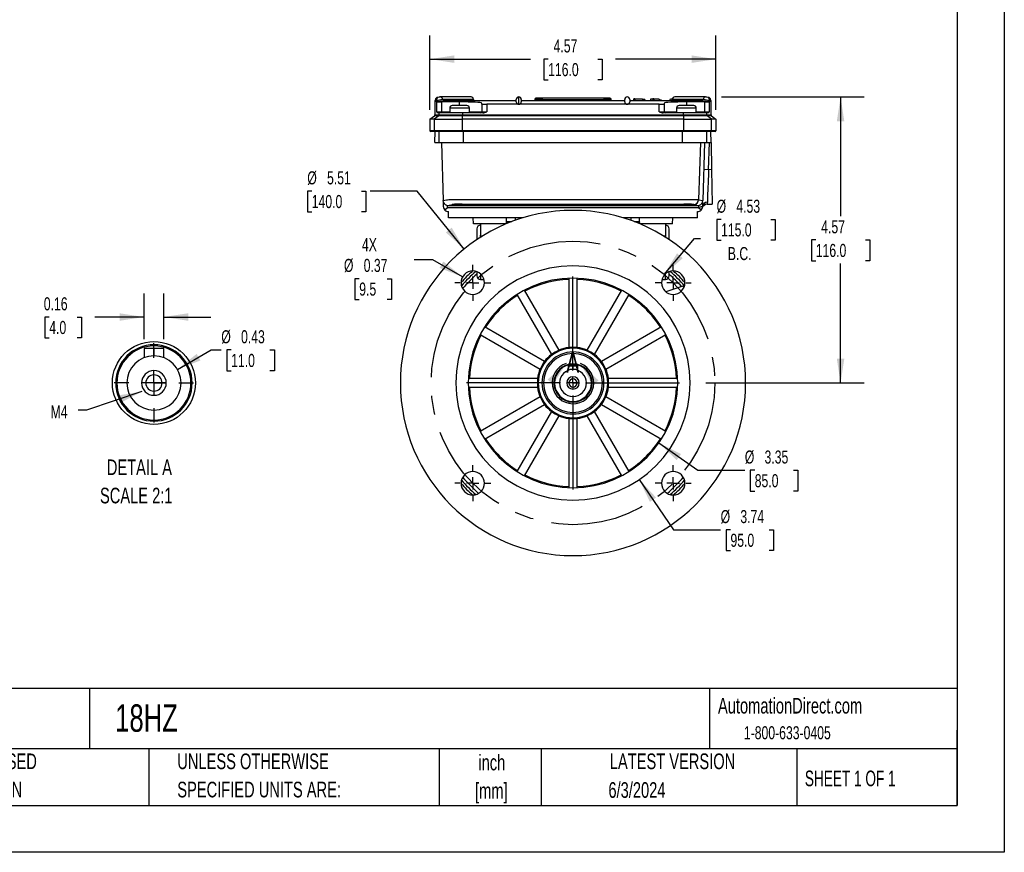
# Model space of a CAD drawing. Header units: inches. Extents: x 0 to 33, y 0 to 25.5.
# Tile 7 of 12: x 17.3 to 33, y 0 to 13.3. Entities that reach past the tile are written whole.
import ezdxf

# ---------------------------------------------------------------- set-up
doc = ezdxf.new("R2010")
doc.units = ezdxf.units.IN
doc.header["$LTSCALE"] = 3
doc.header["$MEASUREMENT"] = 0
doc.linetypes.add('CENTERX2', pattern=[0.8, 0.5, -0.1, 0.1, -0.1])
doc.layers.add('CENTER', color=40, linetype='CENTERX2')
doc.layers.add('SLD-DEFPOINTS', color=7, linetype='Continuous')
doc.layers.add('DIMENSIONS', color=140, linetype='Continuous', lineweight=25)
doc.layers.add('TEXT', color=140, linetype='Continuous', lineweight=25)
doc.styles.add('SLDTEXTSTYLE0', font='TXT', dxfattribs={"width": 0.7})
doc.styles.add('SLDTEXTSTYLE1', font='TXT', dxfattribs={"width": 0.65})
doc.dimstyles.new('SLDDIMSTYLE2', dxfattribs={"dimtxt": 0.208333, "dimasz": 0.39, "dimexe": 0, "dimexo": 0.0625, "dimgap": 0.052083, "dimtad": 0, "dimtih": 1, "dimtoh": 1, "dimrnd": 1e-09, "dimzin": 12, "dimdsep": 46, "dimtxsty": 'SLDTEXTSTYLE0', "dimsah": 1, "dimcen": 0.09, "dimadec": 0, "dimazin": 3, "dimtfac": 1, "dimtofl": 0, "dimtmove": 0, "dimatfit": 3, "dimfxl": 0, "dimfrac": 2, "dimtolj": 1, "dimtzin": 12, "dimarcsym": 0})
doc.dimstyles.new('SLDDIMSTYLE3', dxfattribs={"dimtxt": 0.18, "dimasz": 0.39, "dimexe": 0, "dimexo": 0.0625, "dimgap": 0, "dimtad": 0, "dimtih": 1, "dimtoh": 1, "dimdec": 0, "dimrnd": 1e-09, "dimzin": 0, "dimdsep": 46, "dimtxsty": 'Standard', "dimsah": 1, "dimcen": 0.09, "dimadec": 0, "dimazin": 0, "dimtfac": 0.39, "dimtdec": 0, "dimtofl": 0, "dimtmove": 0, "dimatfit": 3, "dimfxl": 0, "dimfrac": 2, "dimtolj": 1, "dimtzin": 0, "dimarcsym": 0})
doc.dimstyles.new('SLDDIMSTYLE4', dxfattribs={"dimtxt": 0.208333, "dimasz": 0.39, "dimexe": 0, "dimexo": 0.0625, "dimgap": 0.052083, "dimtad": 0, "dimtih": 1, "dimtoh": 1, "dimrnd": 1e-09, "dimzin": 12, "dimdsep": 46, "dimtxsty": 'SLDTEXTSTYLE0', "dimsah": 1, "dimcen": 0, "dimadec": 0, "dimazin": 3, "dimtfac": 1, "dimtofl": 0, "dimtmove": 0, "dimatfit": 3, "dimfxl": 0, "dimfrac": 2, "dimtolj": 1, "dimtzin": 12, "dimarcsym": 0})
doc.dimstyles.new('SLDDIMSTYLE5', dxfattribs={"dimtxt": 0.208333, "dimasz": 0.39, "dimexe": 0, "dimexo": 0.0625, "dimgap": 0.052083, "dimtad": 0, "dimtih": 1, "dimtoh": 1, "dimrnd": 1e-09, "dimzin": 12, "dimdsep": 46, "dimtxsty": 'SLDTEXTSTYLE0', "dimsah": 1, "dimcen": 0, "dimadec": 0, "dimazin": 3, "dimtfac": 1, "dimtofl": 0, "dimtmove": 0, "dimatfit": 3, "dimfxl": 0, "dimfrac": 2, "dimtolj": 1, "dimtzin": 12, "dimarcsym": 0})
doc.dimstyles.new('SLDDIMSTYLE6', dxfattribs={"dimtxt": 0.208333, "dimasz": 0.39, "dimexe": 0, "dimexo": 0.0625, "dimgap": 0.052083, "dimtad": 0, "dimtih": 1, "dimtoh": 1, "dimrnd": 1e-09, "dimdsep": 46, "dimtxsty": 'SLDTEXTSTYLE0', "dimsah": 1, "dimcen": 0, "dimadec": 0, "dimazin": 2, "dimtfac": 1, "dimtofl": 0, "dimtmove": 0, "dimatfit": 3, "dimfxl": 0, "dimfrac": 2, "dimtolj": 1, "dimtzin": 12, "dimarcsym": 0})
doc.dimstyles.new('SLDDIMSTYLE7', dxfattribs={"dimtxt": 0.208333, "dimasz": 0.39, "dimexe": 0, "dimexo": 0.0625, "dimgap": 0.052083, "dimtad": 0, "dimtih": 1, "dimtoh": 1, "dimlfac": 0.5, "dimrnd": 1e-09, "dimdsep": 46, "dimtxsty": 'SLDTEXTSTYLE0', "dimsah": 1, "dimcen": 0.09, "dimadec": 0, "dimazin": 2, "dimtfac": 1, "dimtmove": 0, "dimatfit": 0, "dimfxl": 0, "dimfrac": 2, "dimtolj": 1, "dimtzin": 12, "dimarcsym": 0})
doc.dimstyles.new('SLDDIMSTYLE8', dxfattribs={"dimtxt": 0.208333, "dimasz": 0.39, "dimexe": 0, "dimexo": 0.0625, "dimgap": 0.052083, "dimtad": 0, "dimtih": 1, "dimtoh": 1, "dimlfac": 0.5, "dimrnd": 1e-09, "dimdsep": 46, "dimtxsty": 'SLDTEXTSTYLE0', "dimsah": 1, "dimcen": 0, "dimadec": 0, "dimazin": 2, "dimtfac": 1, "dimtofl": 0, "dimtmove": 0, "dimatfit": 3, "dimfxl": 0, "dimfrac": 2, "dimtolj": 1, "dimtzin": 12, "dimarcsym": 0})

# ---------------------------------------------------------------- blocks, each defined once
blk = doc.blocks.new('SW_NOTE_0')
at = {"layer": 'TEXT', "color": 0, "linetype": 'CENTERX2', "lineweight": 18, "char_height": 0.25, "attachment_point": 1, "style": 'SLDTEXTSTYLE0'}
for s, insert in [('DETAIL A', (0.109, 0.322)), ('SCALE 2:1', (0, -0.129))]:
    blk.add_mtext(s, dxfattribs=dict(at, insert=insert))
blk = doc.blocks.new('SW_NOTE_0_2')
at = {"layer": 'TEXT', "color": 0, "linetype": 'CENTERX2', "lineweight": 18, "char_height": 0.25, "attachment_point": 2, "style": 'SLDTEXTSTYLE0'}
for s, insert in [('inch', (0.375, 0.322)), ('[mm]', (0.367, -0.129))]:
    blk.add_mtext(s, dxfattribs=dict(at, insert=insert))
blk = doc.blocks.new('SW_NOTE_0_3')
at = {"layer": 'TEXT', "color": 0, "linetype": 'CENTERX2', "lineweight": 18, "char_height": 0.25, "attachment_point": 1, "style": 'SLDTEXTSTYLE0'}
for s, insert in [('UNLESS OTHERWISE', (0, 0.322)), ('SPECIFIED UNITS ARE:', (0, -0.129))]:
    blk.add_mtext(s, dxfattribs=dict(at, insert=insert))
blk = doc.blocks.new('SW_NOTE_0_7')
at = {"layer": 'TEXT', "color": 0, "linetype": 'CENTERX2', "lineweight": 18, "char_height": 0.25, "attachment_point": 1, "style": 'SLDTEXTSTYLE0'}
for s, insert in [('METRIC UNITS USED', (0, 0.322)), ('FOR PART DESIGN', (0, -0.129))]:
    blk.add_mtext(s, dxfattribs=dict(at, insert=insert))
blk = doc.blocks.new('_D_8')
at = {"layer": 'DIMENSIONS'}
for p, q in [((28.478, 10.103), (28.408, 10.103)), ((28.408, 10.103), (28.408, 9.772)), ((29.27, 10.103), (29.34, 10.103)), ((29.34, 10.103), (29.34, 9.772)), ((27.57, 9.226), (28.054, 9.801)), ((28.054, 9.801), (28.15, 9.801)), ((28.408, 9.772), (28.478, 9.772)), ((29.34, 9.772), (29.27, 9.772))]:
    blk.add_line(p, q, dxfattribs=at)
blk.add_solid([(27.57, 9.226), (27.867, 9.485), (27.775, 9.563)], dxfattribs=at)
at = {"layer": 'DIMENSIONS', "char_height": 0.2083, "attachment_point": 1, "style": 'SLDTEXTSTYLE0'}
for s, insert in [('%%c', (28.407, 10.419)), ('4.53', (28.722, 10.419)), ('115.0', (28.478, 10.041)), ('B.C.', (28.586, 9.663))]:
    blk.add_mtext(s, dxfattribs=dict(at, insert=insert))
blk = doc.blocks.new('_D_9')
at = {"layer": 'DIMENSIONS'}
for p, q in [((28.487, 12.06), (30.761, 12.06)), ((30.386, 12.06), (30.386, 10.155)), ((29.99, 9.776), (29.92, 9.776)), ((29.92, 9.776), (29.92, 9.445)), ((30.783, 9.776), (30.853, 9.776)), ((30.853, 9.776), (30.853, 9.445)), ((29.92, 9.445), (29.99, 9.445)), ((30.853, 9.445), (30.783, 9.445)), ((30.386, 7.493), (30.386, 9.398)), ((28.234, 7.493), (30.761, 7.493))]:
    blk.add_line(p, q, dxfattribs=at)
for points in [[(30.386, 12.06), (30.326, 11.67), (30.446, 11.67)], [(30.386, 7.493), (30.446, 7.883), (30.326, 7.883)]]:
    blk.add_solid(points, dxfattribs=at)
at = {"layer": 'DIMENSIONS', "char_height": 0.2083, "attachment_point": 1, "style": 'SLDTEXTSTYLE0'}
for s, insert in [('4.57', (30.077, 10.091)), ('116.0', (29.99, 9.713))]:
    blk.add_mtext(s, dxfattribs=dict(at, insert=insert))
blk = doc.blocks.new('_D_10')
at = {"layer": 'DIMENSIONS'}
for p, q in [((21.943, 10.557), (21.873, 10.557)), ((21.873, 10.557), (21.873, 10.225)), ((22.735, 10.557), (22.805, 10.557)), ((22.805, 10.557), (22.805, 10.225)), ((23.625, 10.557), (22.875, 10.557)), ((24.376, 9.632), (23.625, 10.557)), ((21.873, 10.225), (21.943, 10.225)), ((22.805, 10.225), (22.735, 10.225))]:
    blk.add_line(p, q, dxfattribs=at)
blk.add_solid([(24.376, 9.632), (24.177, 9.973), (24.084, 9.897)], dxfattribs=at)
at = {"layer": 'DIMENSIONS', "char_height": 0.2083, "attachment_point": 1, "style": 'SLDTEXTSTYLE0'}
for s, insert in [('%%c', (21.872, 10.872)), ('5.51', (22.187, 10.872)), ('140.0', (21.943, 10.494))]:
    blk.add_mtext(s, dxfattribs=dict(at, insert=insert))
blk = doc.blocks.new('_D_11')
at = {"layer": 'DIMENSIONS'}
for p, q in [((23.877, 9.461), (23.579, 9.461)), ((24.351, 9.187), (23.877, 9.461)), ((22.701, 9.158), (22.631, 9.158)), ((22.631, 9.158), (22.631, 8.827)), ((23.147, 9.158), (23.217, 9.158)), ((23.217, 9.158), (23.217, 8.827)), ((22.631, 8.827), (22.701, 8.827)), ((23.217, 8.827), (23.147, 8.827))]:
    blk.add_line(p, q, dxfattribs=at)
blk.add_solid([(24.351, 9.187), (24.043, 9.434), (23.983, 9.33)], dxfattribs=at)
at = {"layer": 'DIMENSIONS', "char_height": 0.2083, "attachment_point": 1, "style": 'SLDTEXTSTYLE0'}
for s, insert in [('4X', (22.744, 9.805)), ('%%c', (22.457, 9.474)), ('0.37', (22.772, 9.474)), ('9.5', (22.701, 9.096))]:
    blk.add_mtext(s, dxfattribs=dict(at, insert=insert))
blk = doc.blocks.new('_D_12')
at = {"layer": 'DIMENSIONS'}
for p, q in [((23.83, 11.856), (23.83, 13.038)), ((28.397, 11.856), (28.397, 13.038)), ((23.83, 12.663), (25.435, 12.663)), ((25.717, 12.662), (25.648, 12.662)), ((25.648, 12.662), (25.648, 12.331)), ((26.51, 12.662), (26.58, 12.662)), ((26.58, 12.662), (26.58, 12.331)), ((28.397, 12.663), (26.792, 12.663)), ((25.648, 12.331), (25.717, 12.331)), ((26.58, 12.331), (26.51, 12.331))]:
    blk.add_line(p, q, dxfattribs=at)
for points in [[(23.83, 12.663), (24.22, 12.603), (24.22, 12.723)], [(28.397, 12.663), (28.007, 12.723), (28.007, 12.603)]]:
    blk.add_solid(points, dxfattribs=at)
at = {"layer": 'DIMENSIONS', "char_height": 0.2083, "attachment_point": 1, "style": 'SLDTEXTSTYLE0'}
for s, insert in [('4.57', (25.804, 12.978)), ('116.0', (25.717, 12.6))]:
    blk.add_mtext(s, dxfattribs=dict(at, insert=insert))
blk = doc.blocks.new('_D_13')
at = {"layer": 'DIMENSIONS'}
for p, q in [((27.171, 5.951), (27.721, 5.149)), ((27.721, 5.149), (28.471, 5.149)), ((28.628, 5.149), (28.558, 5.149)), ((28.558, 5.149), (28.558, 4.818)), ((29.247, 5.149), (29.317, 5.149)), ((29.317, 5.149), (29.317, 4.818)), ((28.558, 4.818), (28.628, 4.818)), ((29.317, 4.818), (29.247, 4.818))]:
    blk.add_line(p, q, dxfattribs=at)
blk.add_solid([(27.171, 5.951), (27.342, 5.595), (27.441, 5.663)], dxfattribs=at)
at = {"layer": 'DIMENSIONS', "char_height": 0.2083, "attachment_point": 1, "style": 'SLDTEXTSTYLE0'}
for s, insert in [('%%c', (28.471, 5.464)), ('3.74', (28.786, 5.464)), ('95.0', (28.628, 5.086))]:
    blk.add_mtext(s, dxfattribs=dict(at, insert=insert))
blk = doc.blocks.new('_D_14')
at = {"layer": 'DIMENSIONS'}
for p, q in [((27.485, 6.535), (28.107, 6.1)), ((28.107, 6.1), (28.857, 6.1)), ((29.015, 6.1), (28.945, 6.1)), ((28.945, 6.1), (28.945, 5.768)), ((29.634, 6.1), (29.704, 6.1)), ((29.704, 6.1), (29.704, 5.768)), ((28.945, 5.768), (29.015, 5.768)), ((29.704, 5.768), (29.634, 5.768))]:
    blk.add_line(p, q, dxfattribs=at)
blk.add_solid([(27.485, 6.535), (27.77, 6.262), (27.839, 6.36)], dxfattribs=at)
at = {"layer": 'DIMENSIONS', "char_height": 0.2083, "attachment_point": 1, "style": 'SLDTEXTSTYLE0'}
for s, insert in [('%%c', (28.857, 6.415)), ('3.35', (29.172, 6.415)), ('85.0', (29.015, 6.037))]:
    blk.add_mtext(s, dxfattribs=dict(at, insert=insert))
blk = doc.blocks.new('SW_CENTERMARKSYMBOL_1')
at = {"layer": 'CENTER', "color": 0}
for p, q in [((0, 0.2), (0, 1.97)), ((-0.2, 0), (-1.97, 0)), ((0, 0), (-0.1, 0)), ((0, 0), (0, 0.1)), ((0, 0), (0, -0.1)), ((0, 0), (0.1, 0)), ((0.2, 0), (1.97, 0)), ((0, -0.2), (0, -1.97))]:
    blk.add_line(p, q, dxfattribs=at)
blk = doc.blocks.new('SW_CENTERMARKSYMBOL_2')
at = {"layer": 'CENTER', "color": 0}
for p, q in [((0, 0.2), (0, 0.395)), ((-0.2, 0), (-0.395, 0)), ((0, 0), (-0.1, 0)), ((0, 0), (0, 0.1)), ((0, 0), (0, -0.1)), ((0, 0), (0.1, 0)), ((0.2, 0), (0.395, 0)), ((0, -0.2), (0, -0.395))]:
    blk.add_line(p, q, dxfattribs=at)
blk = doc.blocks.new('SW_CENTERMARKSYMBOL_3')
at = {"layer": 'CENTER', "color": 0}
for p, q in [((0, 0.2), (0, 0.287)), ((-0.2, 0), (-0.287, 0)), ((0, 0), (-0.1, 0)), ((0, 0), (0, 0.1)), ((0, 0), (0, -0.1)), ((0, 0), (0.1, 0)), ((0.2, 0), (0.287, 0)), ((0, -0.2), (0, -0.287))]:
    blk.add_line(p, q, dxfattribs=at)
blk = doc.blocks.new('SW_CENTERMARKSYMBOL_4')
at = {"layer": 'CENTER', "color": 0}
for p, q in [((0, 0.2), (0, 0.287)), ((-0.2, 0), (-0.287, 0)), ((0, 0), (-0.1, 0)), ((0, 0), (0, 0.1)), ((0, 0), (0, -0.1)), ((0, 0), (0.1, 0)), ((0.2, 0), (0.287, 0)), ((0, -0.2), (0, -0.287))]:
    blk.add_line(p, q, dxfattribs=at)
blk = doc.blocks.new('SW_CENTERMARKSYMBOL_5')
at = {"layer": 'CENTER', "color": 0}
for p, q in [((0, 0.2), (0, 0.287)), ((-0.2, 0), (-0.287, 0)), ((0, 0), (-0.1, 0)), ((0, 0), (0, 0.1)), ((0, 0), (0, -0.1)), ((0, 0), (0.1, 0)), ((0.2, 0), (0.287, 0)), ((0, -0.2), (0, -0.287))]:
    blk.add_line(p, q, dxfattribs=at)
blk = doc.blocks.new('SW_CENTERMARKSYMBOL_6')
at = {"layer": 'CENTER', "color": 0}
for p, q in [((0, 0.2), (0, 0.287)), ((-0.2, 0), (-0.287, 0)), ((0, 0), (-0.1, 0)), ((0, 0), (0, 0.1)), ((0, 0), (0, -0.1)), ((0, 0), (0.1, 0)), ((0.2, 0), (0.287, 0)), ((0, -0.2), (0, -0.287))]:
    blk.add_line(p, q, dxfattribs=at)
blk = doc.blocks.new('_D_15')
at = {"layer": 'DIMENSIONS'}
for p, q in [((19.265, 8.194), (19.265, 8.921)), ((19.58, 8.194), (19.58, 8.921)), ((17.752, 8.546), (17.682, 8.546)), ((17.682, 8.546), (17.682, 8.214)), ((18.198, 8.546), (18.268, 8.546)), ((18.268, 8.546), (18.268, 8.214)), ((19.265, 8.546), (18.48, 8.546)), ((19.58, 8.546), (20.33, 8.546)), ((17.682, 8.214), (17.752, 8.214)), ((18.268, 8.214), (18.198, 8.214))]:
    blk.add_line(p, q, dxfattribs=at)
for points in [[(19.265, 8.546), (18.875, 8.606), (18.875, 8.486)], [(19.58, 8.546), (19.97, 8.486), (19.97, 8.606)]]:
    blk.add_solid(points, dxfattribs=at)
at = {"layer": 'DIMENSIONS', "char_height": 0.2083, "attachment_point": 1, "style": 'SLDTEXTSTYLE0'}
for s, insert in [('0.16', (17.665, 8.861)), ('4.0', (17.752, 8.483))]:
    blk.add_mtext(s, dxfattribs=dict(at, insert=insert))
blk = doc.blocks.new('_D_16')
at = {"layer": 'DIMENSIONS'}
for p, q in [((19.798, 7.71), (20.335, 8.02)), ((20.335, 8.02), (20.499, 8.02)), ((20.656, 8.02), (20.586, 8.02)), ((20.586, 8.02), (20.586, 7.689)), ((21.276, 8.02), (21.346, 8.02)), ((21.346, 8.02), (21.346, 7.689)), ((20.586, 7.689), (20.656, 7.689)), ((21.346, 7.689), (21.276, 7.689))]:
    blk.add_line(p, q, dxfattribs=at)
blk.add_solid([(19.798, 7.71), (20.166, 7.853), (20.106, 7.957)], dxfattribs=at)
at = {"layer": 'DIMENSIONS', "char_height": 0.2083, "attachment_point": 1, "style": 'SLDTEXTSTYLE0'}
for s, insert in [('%%c', (20.499, 8.335)), ('0.43', (20.814, 8.335)), ('11.0', (20.656, 7.957))]:
    blk.add_mtext(s, dxfattribs=dict(at, insert=insert))
blk = doc.blocks.new('SW_CENTERMARKSYMBOL_7')
at = {"layer": 'CENTER', "color": 0}
for p, q in [((0, 0.4), (0, 0.633)), ((0, 0), (0, 0.2)), ((-0.4, 0), (-0.633, 0)), ((0, 0), (-0.2, 0)), ((0, 0), (0.2, 0)), ((0, 0), (0, -0.2)), ((0.4, 0), (0.633, 0)), ((0, -0.4), (0, -0.633))]:
    blk.add_line(p, q, dxfattribs=at)

msp = doc.modelspace()

# ---------------------------------------------------------------- linework, layer by layer
at = {"color": 7, "linetype": 'Continuous'}
for p, q in [((33, 25.5), (33, 0)), ((33, 0), (0, 0))]:
    msp.add_line(p, q, dxfattribs=at)
for p, q in [((23.909, 12.001), (23.909, 11.775)), ((23.909, 12.001), (23.909, 12.001)), ((23.917, 11.997), (23.909, 12.001)), ((23.909, 12.001), (23.917, 12.001)), ((23.917, 12.01), (23.917, 12.012)), ((23.931, 11.996), (23.917, 12.012)), ((23.917, 12.01), (23.917, 11.997)), ((24.033, 12.021), (23.931, 11.998)), ((23.931, 11.989), (24.039, 12.001)), ((23.931, 11.996), (23.931, 11.998)), ((23.931, 11.996), (23.931, 11.989)), ((23.938, 11.984), (23.931, 11.989)), ((23.938, 11.824), (23.938, 11.984)), ((23.986, 12.058), (23.945, 12.049)), ((23.997, 12.06), (23.957, 12.05)), ((23.997, 12.06), (23.986, 12.058)), ((24.486, 12.06), (23.997, 12.06)), ((24.303, 11.981), (24.016, 11.981)), ((24.016, 11.981), (24.016, 11.824)), ((24.526, 12.021), (24.033, 12.021)), ((24.039, 12.001), (25.208, 12.001)), ((24.303, 11.922), (24.303, 11.981)), ((24.526, 12.021), (24.526, 12.001)), ((24.657, 11.946), (24.657, 11.961)), ((25.208, 11.982), (25.208, 12.021)), ((25.248, 11.942), (25.248, 12.06)), ((25.287, 12.021), (25.287, 11.982)), ((25.287, 12.001), (26.941, 12.001)), ((25.622, 12.021), (25.504, 12.021)), ((25.504, 12.021), (25.504, 12.001)), ((25.622, 12.04), (25.622, 12.021)), ((26.606, 12.04), (25.622, 12.04)), ((25.622, 12.021), (26.606, 12.021)), ((25.622, 12.001), (25.622, 12.021)), ((26.606, 12.04), (26.606, 12.021)), ((26.724, 12.021), (26.606, 12.021)), ((26.606, 12.021), (26.606, 12.001)), ((26.724, 12.001), (26.724, 12.021)), ((26.941, 11.982), (26.941, 12.021)), ((27.019, 12.021), (27.019, 11.982)), ((27.019, 12.001), (28.188, 12.001)), ((27.079, 12.023), (27.079, 12.001)), ((27.099, 12.028), (27.085, 12.028)), ((27.085, 12.028), (27.085, 12.001)), ((27.099, 12.028), (27.099, 12.001)), ((27.223, 12.026), (27.099, 12.026)), ((27.223, 12.026), (27.223, 12.001)), ((27.23, 12.021), (27.23, 12.001)), ((27.261, 12.018), (27.261, 12.001)), ((27.35, 12.026), (27.35, 12.001)), ((27.391, 12.026), (27.35, 12.026)), ((27.403, 12.027), (27.391, 12.027)), ((27.391, 12.027), (27.391, 12.001)), ((27.403, 12.027), (27.403, 12.001)), ((27.492, 12.026), (27.403, 12.026)), ((27.492, 12.026), (27.492, 12.001)), ((27.493, 12.021), (27.493, 12.001)), ((27.529, 12.009), (27.493, 12.009)), ((27.529, 12.009), (27.529, 12.001)), ((27.57, 11.961), (27.57, 11.946)), ((27.66, 12.02), (27.66, 12.001)), ((27.694, 12.023), (27.694, 12.001)), ((27.703, 12.023), (27.694, 12.023)), ((27.702, 12.021), (27.702, 12.001)), ((28.195, 12.021), (27.702, 12.021)), ((28.231, 12.06), (27.741, 12.06)), ((28.212, 11.981), (27.925, 11.981)), ((27.925, 11.981), (27.925, 11.922)), ((28.188, 12.001), (28.297, 11.989)), ((28.297, 11.998), (28.195, 12.021)), ((28.212, 11.981), (28.212, 11.824)), ((28.271, 12.05), (28.231, 12.06)), ((28.241, 12.058), (28.231, 12.06)), ((28.231, 12.06), (28.235, 12.059)), ((28.283, 12.049), (28.241, 12.058)), ((28.297, 11.989), (28.29, 11.984)), ((28.29, 11.984), (28.29, 11.824)), ((28.311, 12.012), (28.297, 11.996)), ((28.297, 11.998), (28.297, 11.996)), ((28.297, 11.989), (28.297, 11.996)), ((28.311, 12.012), (28.311, 12.01)), ((28.311, 11.997), (28.311, 12.01)), ((28.318, 12.001), (28.311, 11.997)), ((28.311, 12.001), (28.318, 12.001)), ((28.318, 12.001), (28.318, 12.001)), ((28.318, 11.775), (28.318, 12.001)), ((23.938, 11.824), (24.016, 11.824)), ((23.979, 11.804), (23.943, 11.804)), ((23.979, 11.775), (23.979, 11.804)), ((24.351, 11.804), (23.979, 11.804)), ((24.016, 11.804), (24.016, 11.824)), ((24.016, 11.824), (24.145, 11.824)), ((24.46, 11.883), (24.145, 11.883)), ((24.145, 11.883), (24.145, 11.804)), ((24.421, 11.922), (24.185, 11.922)), ((24.351, 11.804), (24.351, 11.775)), ((24.677, 11.804), (24.351, 11.804)), ((24.46, 11.804), (24.46, 11.883)), ((24.46, 11.824), (24.657, 11.824)), ((24.657, 11.946), (24.657, 11.824)), ((24.657, 11.824), (24.736, 11.824)), ((25.248, 11.942), (24.736, 11.942)), ((24.736, 11.942), (24.736, 11.824)), ((26.98, 11.942), (25.248, 11.942)), ((27.492, 11.942), (26.98, 11.942)), ((27.492, 11.824), (27.492, 11.942)), ((27.492, 11.824), (27.57, 11.824)), ((27.876, 11.804), (27.551, 11.804)), ((27.57, 11.946), (27.57, 11.824)), ((27.57, 11.824), (27.767, 11.824)), ((28.082, 11.883), (27.767, 11.883)), ((27.767, 11.883), (27.767, 11.804)), ((28.043, 11.922), (27.807, 11.922)), ((27.876, 11.775), (27.876, 11.804)), ((28.249, 11.804), (27.876, 11.804)), ((28.082, 11.804), (28.082, 11.883)), ((28.082, 11.824), (28.212, 11.824)), ((28.212, 11.804), (28.212, 11.824)), ((28.212, 11.824), (28.29, 11.824)), ((28.249, 11.775), (28.249, 11.804)), ((28.284, 11.804), (28.249, 11.804)), ((23.83, 11.706), (23.901, 11.759)), ((23.9, 11.706), (23.83, 11.706)), ((23.83, 11.706), (23.83, 11.521)), ((23.971, 11.759), (23.9, 11.706)), ((23.9, 11.706), (24.351, 11.706)), ((23.9, 11.706), (23.9, 11.521)), ((23.971, 11.759), (23.901, 11.759)), ((23.909, 11.775), (23.979, 11.775)), ((24.351, 11.759), (23.971, 11.759)), ((23.979, 11.775), (24.351, 11.775)), ((24.351, 11.759), (24.351, 11.775)), ((24.351, 11.775), (27.876, 11.775)), ((24.351, 11.706), (24.351, 11.759)), ((27.876, 11.759), (24.351, 11.759)), ((24.351, 11.521), (24.351, 11.706)), ((27.876, 11.706), (24.351, 11.706)), ((27.876, 11.775), (27.876, 11.759)), ((27.876, 11.775), (28.249, 11.775)), ((27.876, 11.759), (27.876, 11.706)), ((28.257, 11.759), (27.876, 11.759)), ((27.876, 11.706), (27.876, 11.521)), ((27.876, 11.706), (28.327, 11.706)), ((28.249, 11.775), (28.318, 11.775)), ((28.327, 11.706), (28.257, 11.759)), ((28.326, 11.759), (28.257, 11.759)), ((28.326, 11.759), (28.397, 11.706)), ((28.327, 11.521), (28.327, 11.706)), ((28.397, 11.706), (28.327, 11.706)), ((28.397, 11.706), (28.397, 11.521)), ((23.9, 11.521), (23.83, 11.521)), ((23.912, 11.509), (23.842, 11.509)), ((24.351, 11.521), (23.9, 11.521)), ((23.909, 11.332), (23.912, 11.509)), ((24.351, 11.509), (23.912, 11.509)), ((23.975, 11.332), (23.978, 11.509)), ((24.351, 11.509), (24.351, 11.521)), ((27.876, 11.521), (24.351, 11.521)), ((27.876, 11.509), (24.351, 11.509)), ((24.367, 11.332), (24.367, 11.509)), ((27.861, 11.332), (27.861, 11.509)), ((27.876, 11.509), (27.876, 11.521)), ((28.327, 11.521), (27.876, 11.521)), ((28.315, 11.509), (27.876, 11.509)), ((28.253, 11.332), (28.25, 11.509)), ((28.318, 11.332), (28.315, 11.509)), ((28.385, 11.509), (28.315, 11.509)), ((28.397, 11.521), (28.327, 11.521)), ((23.909, 11.332), (23.975, 11.332)), ((23.975, 11.332), (24.367, 11.332)), ((24.012, 11.332), (24.043, 10.405)), ((24.367, 11.332), (27.861, 11.332)), ((27.861, 11.332), (28.253, 11.332)), ((28.15, 11.332), (28.12, 10.419)), ((28.216, 11.332), (28.185, 10.405)), ((28.253, 11.332), (28.318, 11.332)), ((28.28, 10.898), (28.295, 11.332)), ((28.318, 11.332), (28.326, 10.899)), ((28.28, 10.898), (28.201, 10.901)), ((28.326, 10.899), (28.28, 10.898)), ((28.326, 10.899), (28.336, 10.348)), ((24.044, 10.378), (24.043, 10.405)), ((24.046, 10.305), (24.044, 10.378)), ((28.12, 10.419), (28.185, 10.405)), ((28.184, 10.378), (28.182, 10.313)), ((28.184, 10.378), (28.185, 10.405)), ((24.11, 10.288), (24.07, 10.252)), ((28.117, 10.288), (24.11, 10.288)), ((24.117, 10.328), (24.186, 10.343)), ((24.117, 10.328), (28.111, 10.328)), ((24.125, 10.129), (24.125, 10.229)), ((24.186, 10.343), (24.185, 10.343)), ((28.041, 10.343), (28.042, 10.343)), ((28.043, 10.343), (28.041, 10.343)), ((28.042, 10.343), (28.111, 10.328)), ((28.103, 10.129), (28.103, 10.229)), ((28.118, 10.302), (28.117, 10.288)), ((28.158, 10.252), (28.117, 10.288)), ((28.181, 10.305), (28.182, 10.313)), ((28.254, 10.346), (28.336, 10.348)), ((25.31, 10.129), (24.125, 10.129)), ((24.523, 10.032), (24.521, 10.129)), ((25.054, 10.071), (25.053, 10.129)), ((25.054, 10.071), (25.14, 10.071)), ((25.054, 10.032), (25.054, 10.066)), ((25.189, 10.129), (25.189, 10.089)), ((28.103, 10.129), (26.917, 10.129)), ((27.039, 10.129), (27.039, 10.089)), ((27.088, 10.071), (27.174, 10.071)), ((27.174, 10.066), (27.173, 10.032)), ((27.174, 10.071), (27.175, 10.129)), ((27.705, 10.032), (27.707, 10.129)), ((25.043, 10.032), (24.523, 10.032)), ((24.578, 9.954), (24.578, 9.782)), ((24.637, 10.032), (24.637, 9.855)), ((27.705, 10.032), (27.185, 10.032)), ((27.59, 10.032), (27.59, 9.855)), ((27.649, 9.779), (27.649, 9.954)), ((24.637, 9.855), (24.657, 9.833)), ((24.637, 9.82), (24.637, 9.855)), ((27.57, 9.833), (27.59, 9.855)), ((27.59, 9.855), (27.59, 9.82)), ((24.578, 9.268), (24.578, 9.206)), ((24.637, 9.233), (24.637, 9.147)), ((24.637, 9.147), (24.692, 9.147)), ((26.045, 9.165), (26.045, 8.058)), ((26.183, 8.058), (26.183, 9.165)), ((27.535, 9.147), (27.59, 9.147)), ((27.59, 9.147), (27.59, 9.233)), ((27.649, 9.206), (27.649, 9.269)), ((25.891, 8.016), (25.338, 8.975)), ((26.89, 8.975), (26.336, 8.016)), ((27.866, 9.038), (27.595, 8.95)), ((25.218, 8.906), (25.772, 7.948)), ((26.456, 7.948), (27.009, 8.906)), ((25.659, 7.835), (24.7, 8.389)), ((27.527, 8.389), (26.568, 7.835)), ((24.631, 8.269), (25.59, 7.716)), ((26.637, 7.716), (27.596, 8.269)), ((19.265, 8.044), (19.265, 7.897)), ((19.423, 8.044), (19.265, 8.044)), ((19.58, 8.044), (19.423, 8.044)), ((19.423, 8.044), (19.423, 7.926)), ((19.58, 7.897), (19.58, 8.044)), ((26.114, 8.062), (26.114, 8.048)), ((26.114, 7.988), (26.114, 7.966)), ((26.035, 7.769), (26.035, 7.695)), ((26.114, 7.769), (26.035, 7.769)), ((26.193, 7.769), (26.114, 7.769)), ((26.114, 7.769), (26.114, 7.71)), ((26.193, 7.695), (26.193, 7.769)), ((25.549, 7.562), (24.442, 7.562)), ((27.786, 7.562), (26.678, 7.562)), ((19.293, 7.493), (19.226, 7.493)), ((19.423, 7.493), (19.293, 7.493)), ((19.553, 7.493), (19.423, 7.493)), ((19.62, 7.493), (19.553, 7.493)), ((24.442, 7.424), (25.549, 7.424)), ((26.049, 7.493), (26.015, 7.493)), ((26.114, 7.493), (26.049, 7.493)), ((26.179, 7.493), (26.114, 7.493)), ((26.212, 7.493), (26.179, 7.493)), ((26.678, 7.424), (27.786, 7.424)), ((25.59, 7.27), (24.631, 6.717)), ((27.596, 6.717), (26.637, 7.27)), ((24.7, 6.598), (25.659, 7.151)), ((26.568, 7.151), (27.527, 6.598)), ((25.772, 7.039), (25.218, 6.08)), ((25.338, 6.011), (25.891, 6.97)), ((26.045, 6.929), (26.045, 5.821)), ((26.114, 7.021), (26.114, 6.998)), ((26.114, 6.938), (26.114, 6.924)), ((26.183, 5.821), (26.183, 6.929)), ((26.336, 6.97), (26.89, 6.011)), ((27.009, 6.08), (26.456, 7.039))]:
    msp.add_line(p, q)
at = {"flags": 128}
for points in [[(25.622, 12.04), (25.584, 12.04), (25.552, 12.04), (25.539, 12.04), (25.53, 12.04), (25.53, 12.04), (25.529, 12.04), (25.525, 12.04), (25.523, 12.04)], [(26.704, 12.04), (26.697, 12.04), (26.675, 12.04), (26.66, 12.04), (26.642, 12.04), (26.642, 12.04), (26.64, 12.04), (26.624, 12.04), (26.606, 12.04)], [(28.28, 10.898), (28.278, 10.856), (28.277, 10.819), (28.276, 10.786), (28.274, 10.758), (28.273, 10.734), (28.271, 10.676), (28.269, 10.624), (28.267, 10.579), (28.264, 10.51), (28.262, 10.453), (28.26, 10.409), (28.259, 10.377)], [(24.043, 10.405), (24.096, 10.416), (24.101, 10.417), (24.105, 10.418), (24.111, 10.419), (24.13, 10.42), (24.157, 10.421), (24.192, 10.421), (24.235, 10.422), (24.283, 10.422), (24.335, 10.422), (24.381, 10.422), (24.419, 10.422), (24.567, 10.422), (25.755, 10.422), (26.96, 10.422), (27.491, 10.422), (27.55, 10.422), (27.61, 10.422), (27.669, 10.422), (27.729, 10.422), (27.788, 10.422), (27.848, 10.422), (27.927, 10.422), (27.977, 10.422), (28.021, 10.421), (28.06, 10.421), (28.089, 10.42), (28.11, 10.42), (28.12, 10.419)], [(28.259, 10.377), (28.258, 10.364), (28.256, 10.354), (28.254, 10.348), (28.254, 10.346), (28.254, 10.346)], [(24.11, 10.288), (24.11, 10.296), (24.109, 10.303), (24.11, 10.31), (24.11, 10.316), (24.113, 10.324), (24.115, 10.327), (24.117, 10.328)], [(24.262, 10.345), (24.314, 10.346), (24.333, 10.346), (24.352, 10.346), (24.372, 10.346), (24.41, 10.346), (24.449, 10.346), (24.488, 10.346), (24.72, 10.346), (25.185, 10.346), (26.114, 10.346), (27.122, 10.346), (27.565, 10.346), (27.635, 10.346), (27.705, 10.346), (27.774, 10.346), (27.844, 10.346), (27.913, 10.346), (27.965, 10.345)], [(28.111, 10.328), (28.114, 10.326), (28.116, 10.32), (28.118, 10.312), (28.118, 10.302)], [(27.866, 9.038), (27.879, 9.04), (27.89, 9.038)]]:
    msp.add_lwpolyline(points, dxfattribs=at)
for centre, radius, start, end in [((23.955, 12.012), 0.0388, 87.9528, 178.792), ((24.001, 11.996), 0.07, 128.6885, 178.4991), ((23.997, 12.021), 0.0394, 89.94, 103.451), ((23.993, 12.02), 0.0397, 0.5364, 84.4434), ((23.995, 12.022), 0.0377, 357.4315, 87.1436), ((24.486, 12.021), 0.0394, 0, 90), ((25.248, 12.021), 0.0394, 90, 180), ((25.248, 12.021), 0.0394, 360, 90), ((25.523, 12.021), 0.0197, 90, 180), ((26.704, 12.021), 0.0197, 0, 90), ((26.98, 12.021), 0.0394, 360, 180), ((27.084, 12.007), 0.0157, 85.8985, 105.4705), ((27.235, 11.903), 0.118, 77.1734, 92.7595), ((27.683, 11.934), 0.0893, 83.3439, 105.412), ((27.741, 12.021), 0.0394, 90, 180), ((28.234, 12.02), 0.0397, 95.5565, 179.4637), ((28.232, 12.022), 0.0377, 92.8043, 182.5534), ((28.227, 11.996), 0.07, 1.5011, 51.3113), ((28.272, 12.012), 0.0388, 1.137, 92.1182), ((23.992, 11.828), 0.0544, 184.0004, 205.5546), ((24.185, 11.883), 0.0394, 90, 180), ((24.421, 11.883), 0.0394, 0, 90), ((24.637, 11.824), 0.0197, 270, 0), ((24.66, 11.954), 0.151, 276.5024, 300.3675), ((27.576, 11.978), 0.175, 241.3413, 261.7888), ((27.59, 11.824), 0.0197, 180, 270), ((27.807, 11.883), 0.0394, 90, 180), ((28.043, 11.883), 0.0394, 0, 90), ((28.247, 11.825), 0.0426, 331.4116, 359.0333), ((23.889, 11.775), 0.0197, 306.8699, 0), ((23.959, 11.775), 0.0197, 307.0343, 0.0336), ((28.269, 11.775), 0.0197, 179.9664, 232.9657), ((28.338, 11.775), 0.0197, 180, 233.1301), ((23.842, 11.521), 0.0118, 180, 270), ((23.912, 11.521), 0.0118, 179.8763, 269.8758), ((28.315, 11.521), 0.0118, 270.1242, 0.1237), ((28.385, 11.521), 0.0118, 270, 0), ((24.117, 10.406), 0.0786, 201.0007, 269.82), ((28.041, 10.421), 0.0787, 270.2245, 358.0771), ((28.111, 10.406), 0.0786, 270.18, 338.9993), ((28.258, 10.301), 0.0764, 89.1274, 176.4822), ((26.114, 7.493), 2.756, 90, 270), ((24.125, 10.308), 0.0787, 181.9229, 225.8342), ((24.125, 10.308), 0.0787, 225.8342, 270), ((24.24, 9.737), 0.609, 87.8377, 95.1746), ((26.114, 7.493), 2.756, 270, 90), ((27.992, 9.906), 0.44, 83.4137, 93.5737), ((28.103, 10.308), 0.0787, 270, 314.1658), ((28.123, 10.46), 0.158, 268.2075, 291.88), ((28.103, 10.308), 0.0787, 314.1658, 358.0762), ((28.255, 10.267), 0.0787, 91, 165.0579), ((25.093, 10.072), 0.0394, 181, 228.4392), ((27.135, 10.072), 0.0394, 311.5608, 359), ((24.637, 9.954), 0.0591, 90, 180), ((27.59, 9.954), 0.0591, 0, 90), ((26.114, 7.493), 1.87, 90, 270), ((24.513, 9.094), 0.187, 90, 270), ((26.114, 7.493), 2.402, 131.8929, 138.1071), ((24.513, 9.094), 0.187, 270, 90), ((26.114, 7.493), 1.87, 270, 90), ((27.714, 9.094), 0.187, 90, 270), ((27.714, 9.094), 0.187, 270, 90), ((26.114, 7.493), 2.402, 41.8929, 48.1071), ((26.114, 7.493), 2.362, 131.0594, 138.9406), ((26.114, 7.493), 2.318, 131.4945, 139.4778), ((26.114, 7.493), 1.673, 90, 270), ((24.637, 9.206), 0.0591, 180, 270), ((26.114, 7.493), 1.656, 92.3843, 117.6157), ((26.114, 7.493), 1.673, 270, 90), ((26.114, 7.493), 1.656, 62.3843, 87.6157), ((27.59, 9.206), 0.0591, 270, 0), ((26.114, 7.493), 2.318, 41.5978, 48.5168), ((26.114, 7.493), 2.362, 41.0594, 48.9406), ((26.114, 7.493), 1.656, 122.3843, 147.6157), ((26.114, 7.493), 1.656, 32.3843, 57.6157), ((26.114, 7.493), 1.656, 152.3843, 177.6157), ((26.114, 7.493), 1.656, 2.3843, 27.6157), ((19.423, 7.493), 0.61, 90, 270), ((19.423, 7.493), 0.591, 0, 180), ((19.423, 7.493), 0.61, 270, 90), ((26.114, 7.493), 0.555, 90, 270), ((26.114, 7.493), 0.571, 96.9319, 113.0681), ((26.114, 7.493), 0.569, 90, 96.9577), ((26.114, 7.493), 0.569, 83.0423, 90), ((26.114, 7.493), 0.555, 269.9982, 90.0018), ((26.114, 7.493), 0.571, 66.9319, 83.0681), ((19.423, 7.493), 0.433, 360, 180), ((26.114, 7.493), 0.495, 90, 270), ((26.114, 7.493), 0.472, 90, 270), ((26.114, 7.493), 0.571, 126.9319, 143.0681), ((26.114, 7.493), 0.569, 113.0423, 126.9577), ((26.114, 7.493), 0.495, 270, 90), ((26.114, 7.493), 0.472, 270, 90), ((26.114, 7.493), 0.569, 53.0423, 66.9577), ((26.114, 7.493), 0.571, 36.9319, 53.0681), ((26.114, 7.493), 0.571, 156.9319, 173.0681), ((26.114, 7.493), 0.569, 143.0423, 156.9577), ((26.114, 7.493), 0.305, 90, 270), ((26.114, 7.493), 0.295, 0, 180), ((26.114, 7.493), 0.217, 0, 180), ((26.114, 7.493), 0.305, 270, 90), ((26.114, 7.493), 0.569, 23.0423, 36.9577), ((26.114, 7.493), 0.571, 6.9319, 23.0681), ((19.423, 7.493), 0.197, 360, 180), ((19.423, 7.493), 0.13, 0, 180), ((26.114, 7.493), 0.569, 173.0423, 186.9577), ((26.114, 7.493), 0.0984, 0, 180), ((26.114, 7.493), 0.065, 0, 180), ((26.114, 7.493), 0.569, 353.0423, 6.9577), ((19.423, 7.493), 0.591, 180, 360), ((19.423, 7.493), 0.433, 180, 360), ((19.423, 7.493), 0.197, 180, 0), ((19.423, 7.493), 0.13, 180, 0), ((26.114, 7.493), 1.656, 182.3843, 207.6157), ((26.114, 7.493), 0.571, 186.9319, 203.0681), ((26.114, 7.493), 0.295, 180, 0), ((26.114, 7.493), 0.217, 180, 0), ((26.114, 7.493), 0.0984, 180, 0), ((26.114, 7.493), 0.065, 180, 0), ((26.114, 7.493), 0.571, 336.9319, 353.0681), ((26.114, 7.493), 1.656, 332.3843, 357.6157), ((26.114, 7.493), 0.569, 203.0423, 216.9577), ((26.114, 7.493), 0.569, 323.0423, 336.9577), ((26.114, 7.493), 0.571, 216.9319, 233.0681), ((26.114, 7.493), 0.571, 306.9319, 323.0681), ((26.114, 7.493), 0.569, 233.0423, 246.9577), ((26.114, 7.493), 0.571, 246.9319, 263.0681), ((26.114, 7.493), 0.569, 263.0423, 270), ((26.114, 7.493), 0.569, 270, 276.9577), ((26.114, 7.493), 0.571, 276.9319, 293.0681), ((26.114, 7.493), 0.569, 293.0423, 306.9577), ((26.114, 7.493), 1.656, 212.3843, 237.6157), ((26.114, 7.493), 1.656, 302.3843, 327.6157), ((24.513, 5.892), 0.187, 90, 270), ((26.114, 7.493), 2.318, 220.5222, 229.4778), ((24.513, 5.892), 0.187, 270, 90), ((26.114, 7.493), 1.656, 242.3843, 267.6157), ((26.114, 7.493), 1.656, 272.3843, 297.6157), ((27.714, 5.892), 0.187, 90, 270), ((26.114, 7.493), 2.318, 310.5222, 319.4778), ((27.714, 5.892), 0.187, 270, 90), ((26.114, 7.493), 2.402, 221.8929, 228.1071), ((26.114, 7.493), 2.362, 221.0594, 228.9406), ((26.114, 7.493), 2.362, 311.0594, 318.9406), ((26.114, 7.493), 2.402, 311.8929, 318.1071)]:
    msp.add_arc(centre, radius, start, end)
for centre, major_axis, ratio, start_param, end_param in [((24.016, 11.985), (0.0787, 0), 0.054545, 3.275144, 4.712389), ((24.303, 11.961), (0.354, 0), 0.054545, 0, 1.570796), ((25.248, 11.982), (0, 0.0396), 0.994102, 1.570796, 3.141593), ((25.248, 11.982), (0, 0.0396), 0.994102, 3.141593, 4.712389), ((26.98, 11.982), (0, 0.0396), 0.994102, 1.570796, 3.141593), ((26.98, 11.982), (0, 0.0396), 0.994102, 3.141593, 4.712389), ((27.925, 11.961), (0.354, 0), 0.054545, 1.570796, 3.141593), ((28.212, 11.985), (0.0787, 0), 0.054545, 4.712389, 6.149634), ((24.736, 11.946), (0.0787, 0), 0.054545, 3.141593, 4.712389), ((27.492, 11.946), (0.0787, 0), 0.054545, 4.712389, 6.283185), ((24.303, 10.343), (0.118, 0), 0.019557, 3.303018, 6.283185), ((24.303, 10.343), (0.118, 0), 0.019557, 0, 1.91859), ((27.925, 10.343), (0.118, 0), 0.019557, 1.223003, 3.141593), ((27.925, 10.343), (0.118, 0), 0.019557, 3.141593, 6.12176)]:
    msp.add_ellipse(centre, major_axis=major_axis, ratio=ratio, start_param=start_param, end_param=end_param)
at = {"layer": 'CENTER'}
msp.add_circle((26.114, 7.493), 2.263, dxfattribs=at)
at = {"layer": 'SLD-DEFPOINTS'}
msp.add_circle((19.423, 7.493), 0.662, dxfattribs=at)
at = {"layer": 'TEXT'}
for p, q in [((32.25, 24.75), (32.25, 0.75)), ((32.25, 2.613), (0.75, 2.613)), ((18.397, 2.613), (18.397, 1.65)), ((28.296, 2.613), (28.296, 1.65)), ((32.25, 0.75), (32.25, 1.95)), ((32.25, 1.65), (0.75, 1.65)), ((19.344, 1.65), (19.344, 0.75)), ((23.979, 1.65), (23.979, 0.75)), ((25.608, 1.65), (25.608, 0.75)), ((29.687, 1.65), (29.687, 0.75)), ((0.75, 0.75), (32.25, 0.75))]:
    msp.add_line(p, q, dxfattribs=at)
msp.add_arc((26.114, 7.493), 0.331, 109.0737, 68.8148, dxfattribs=at)
for points in [[(26.006, 7.806), (25.707, 7.548), (25.798, 7.47)], [(26.233, 7.802), (26.428, 7.458), (26.522, 7.533)]]:
    msp.add_solid(points, dxfattribs=at)

# ---------------------------------------------------------------- block references
at = {"layer": 'CENTER'}
for name, p in [('SW_CENTERMARKSYMBOL_1', (26.114, 7.493)), ('SW_CENTERMARKSYMBOL_6', (24.513, 9.094)), ('SW_CENTERMARKSYMBOL_5', (27.714, 9.094)), ('SW_CENTERMARKSYMBOL_7', (19.423, 7.493)), ('SW_CENTERMARKSYMBOL_2', (26.114, 7.493)), ('SW_CENTERMARKSYMBOL_3', (24.513, 5.892)), ('SW_CENTERMARKSYMBOL_4', (27.714, 5.892))]:
    msp.add_blockref(name, p, dxfattribs=at)
at = {"layer": 'TEXT', "linetype": 'CENTERX2', "lineweight": 18}
for name, p in [('SW_NOTE_0', (18.562, 5.95)), ('SW_NOTE_0_7', (15.175, 1.256)), ('SW_NOTE_0_3', (19.796, 1.256)), ('SW_NOTE_0_2', (24.443, 1.237))]:
    msp.add_blockref(name, p, dxfattribs=at)

# ---------------------------------------------------------------- texts
at = {"layer": 'TEXT', "insert": (26.006, 7.99), "char_height": 0.333, "attachment_point": 1, "style": 'SLDTEXTSTYLE0'}
msp.add_mtext('A', dxfattribs=at)
at = {"layer": 'TEXT', "linetype": 'CENTERX2', "lineweight": 18}
for s, insert, char_height, attachment_point, style in [('M4', (17.773, 7.136), 0.2083, 1, 'SLDTEXTSTYLE0'), ('18HZ', (18.804, 2.362), 0.4375, 1, 'SLDTEXTSTYLE0'), ('AutomationDirect.com', (28.429, 2.466), 0.25, 1, 'SLDTEXTSTYLE0'), ('1-800-633-0405', (28.842, 2.013), 0.20833, 1, 'SLDTEXTSTYLE0'), ('LATEST VERSION', (27.703, 1.578), 0.25, 2, 'SLDTEXTSTYLE0'), ('SHEET 1 OF 1', (29.816, 1.305), 0.25, 1, 'SLDTEXTSTYLE1'), ('6/3/2024', (27.135, 1.12), 0.25, 2, 'SLDTEXTSTYLE0')]:
    msp.add_mtext(s, dxfattribs=dict(at, insert=insert, char_height=char_height, attachment_point=attachment_point, style=style))

# ---------------------------------------------------------------- dimensions: what is measured, and where the dimension line sits
at = {"layer": 'DIMENSIONS'}
for base, p1, p2, dimstyle, picture, middle in [((28.397, 12.663), (23.83, 11.706), (28.397, 11.706), 'SLDDIMSTYLE2', '_D_12', (26.114, 12.663)), ((19.265, 8.546), (19.58, 8.044), (19.265, 8.044), 'SLDDIMSTYLE7', '_D_15', (17.975, 8.546))]:
    dim = msp.add_linear_dim(base=base, p1=p1, p2=p2, dimstyle=dimstyle, dxfattribs=at)
    dim.commit()
    dim.dimension.update_dxf_attribs({"geometry": picture, "text_midpoint": middle, "dimtype": 160})
dim = msp.add_linear_dim(base=(30.386, 12.06), p1=(28.084, 7.493), p2=(28.231, 12.06), angle=90, dimstyle='SLDDIMSTYLE2', dxfattribs=at)
dim.commit()
dim.dimension.update_dxf_attribs({"geometry": '_D_9', "text_midpoint": (30.386, 9.777), "dimtype": 160})
for p1, p2, dimstyle, picture, middle in [((27.851, 5.354), (24.376, 9.632), 'SLDDIMSTYLE5', '_D_10', (22.339, 10.557)), ((25.056, 9.035), (27.171, 5.951), 'SLDDIMSTYLE5', '_D_13', (28.938, 5.149)), ((19.048, 7.277), (19.798, 7.71), 'SLDDIMSTYLE8', '_D_16', (20.966, 8.02)), ((24.742, 8.452), (27.485, 6.535), 'SLDDIMSTYLE5', '_D_14', (29.324, 6.1))]:
    dim = msp.add_diameter_dim_2p(p1=p1, p2=p2, dimstyle=dimstyle, dxfattribs=at)
    dim.commit()
    dim.dimension.update_dxf_attribs({"geometry": picture, "text_midpoint": middle, "dimtype": 163})
for p1, p2, text, dimstyle, picture, middle in [((24.657, 5.761), (27.57, 9.226), '<>\\PB.C.', 'SLDDIMSTYLE4', '_D_8', (28.874, 9.938)), ((24.675, 9), (24.351, 9.187), '4X\\P<>', 'SLDDIMSTYLE6', '_D_11', (22.924, 9.324))]:
    dim = msp.add_diameter_dim_2p(p1=p1, p2=p2, text=text, dimstyle=dimstyle, dxfattribs=at)
    dim.commit()
    dim.dimension.update_dxf_attribs({"geometry": picture, "text_midpoint": middle, "dimtype": 163})

# ---------------------------------------------------------------- leaders
at = {"layer": 'TEXT', "linetype": 'CENTERX2', "lineweight": 18}
msp.add_leader([(19.229, 7.355), (18.344, 7.06), (18.215, 7.06)], dimstyle='SLDDIMSTYLE3', dxfattribs=at)

doc.saveas('drawing.dxf')
